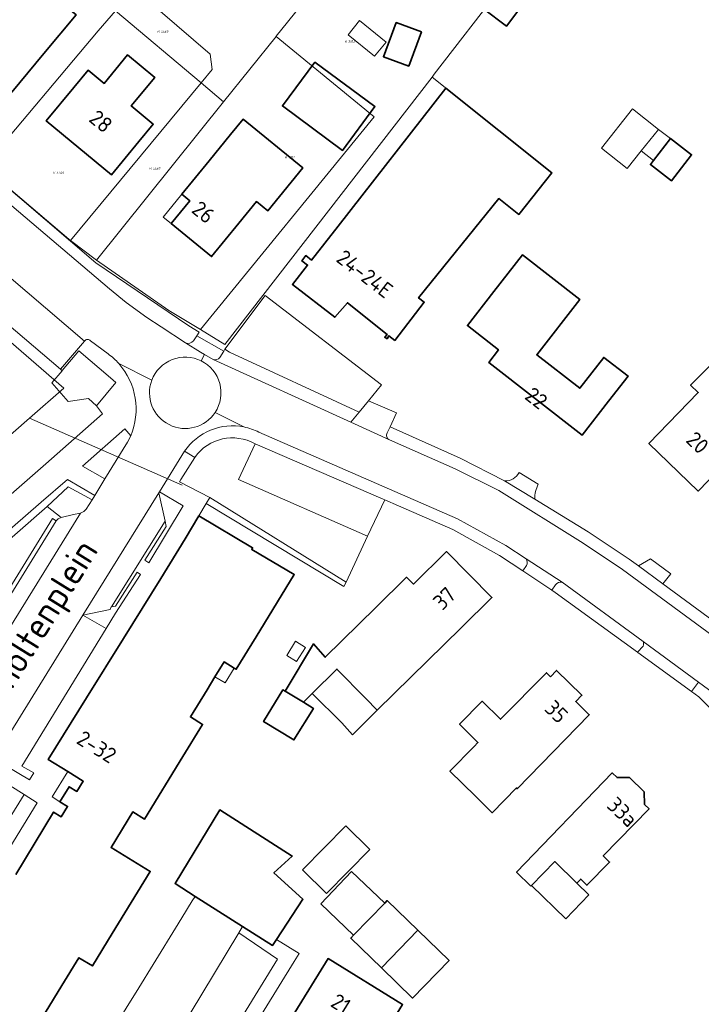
# Model space of a CAD drawing. Header units: metres. Extents: x 104777 to 177370, y 409697 to 438337.
# Tile 99 of 133: x 130082 to 130161, y 423240 to 423354. Entities that reach past the tile are written whole.
import ezdxf
from ezdxf.enums import TextEntityAlignment as Align
from ezdxf.lldxf.tags import DXFTag

# ---------------------------------------------------------------- set-up
doc = ezdxf.new("R2010")
doc.units = ezdxf.units.M
for name, color, linetype, lineweight in [('B-WE-GR-BEPLANTING_CULTUUR_BODEMBEDEKKER-GV', 90, 'Continuous', 18), ('B-WE-GR-BEPLANTING_CULTUUR_HEESTERS-GV', 90, 'Continuous', 18), ('B-WE-GR-GROENVOORZIENING-GV', 80, 'Continuous', 18), ('B-WE-GR-HAAG-GV', 90, 'Continuous', 13), ('B-WE-IE-TERREINAFSCHEIDING_KUNSTMATIG_MUUR-G', 90, 'IE-TERREINAFSCHEIDING_KUNSTMATIG-SO', 18), ('B-WE-KG-GRENS_PERCEEL-G', 150, 'KG-PERCEEL-SO', 18), ('B-WE-KG-GRENS_PERCEEL-S', 150, 'Continuous', 25), ('B-WE-OG-BEBOUWING-G', 7, 'Continuous', 35), ('B-WE-OG-BEBOUWING-GV', 7, 'Continuous', 35), ('B-WE-OG-BEBOUWING_BASSIN-GV', 7, 'Continuous', 18), ('B-WE-OG-BEBOUWING_HUISNUMMER-T18', 10, 'Continuous', 18), ('B-WE-OG-BEBOUWING_LUIFEL-GV', 7, 'Continuous', 18), ('B-WE-OG-BEBOUWING_SCHUUR-GV', 7, 'Continuous', 18), ('B-WE-OG-BEBOUWING_STRAATNAAM-T18', 10, 'Continuous', 18), ('B-WE-OG-TERREIN_BEGROEID-GV', 7, 'Continuous', 18), ('B-WE-OG-TERREIN_ERF-GV', 7, 'Continuous', 18), ('B-WE-OG-TERREIN_ONBEGROEID_ZAND-GV', 7, 'Continuous', 18), ('B-WE-VH-ONVERHARD-GV', 252, 'Continuous', 18), ('B-WE-VH-OPENVERHARDING_BETONSTRAATSTEEN-GV', 90, 'Continuous', 18), ('B-WE-VH-OPENVERHARDING_SIERBESTRATING-GV', 90, 'Continuous', 18), ('B-WE-VH-OPENVERHARDING_STRAATBAKSTEEN-GV', 90, 'Continuous', 18), ('B-WE-VH-OPENVERHARDING_TEGEL-GV', 90, 'Continuous', 18)]:
    doc.layers.add(name, color=color, linetype=linetype, lineweight=lineweight)
doc.styles.add('NLCS-ISO', font='NLCS-ISO.ttf')
doc.styles.add('NLCS-ISO-M20-T18', font='NLCS-ISO.ttf', dxfattribs={"height": 0.036})
doc.styles.get("Standard").update_dxf_attribs({"font": 'Romans.shx'})
doc.linetypes.add('IE-TERREINAFSCHEIDING_KUNSTMATIG-SO', pattern='A,4,[82,NLCS.SHX,S=0.75,R=90,X=0,Y=0],4,-2', length=10)
tags = doc.linetypes.add('KG-PERCEEL-SO', pattern='A,5.5,-2,["P",Standard,S=1.8,R=0,X=-0.5,Y=-0.9],-2,5.5,-2,[5,NLCS.SHX,S=0.75,R=0,X=0,Y=0],-2', length=19).pattern_tags.tags
tags[6] = DXFTag(74, 10)

# ---------------------------------------------------------------- blocks, each defined once
blk = doc.blocks.new('SKG-PERCEELNUMMER-SO')
at = {"style": 'NLCS-ISO', "oblique": 10, "flags": 1}
for tag, p in [('GEMEENTECODE', (0, 2.55)), ('PERCEELGROOTTE', (0, -2.45))]:
    blk.add_attdef(tag, text='', height=1.8, dxfattribs=at).set_placement(p, align=Align.MIDDLE_CENTER)
at = {"style": 'NLCS-ISO', "oblique": 10}
blk.add_attdef('SECTIE', text='', height=1.8, dxfattribs=at).set_placement((-0.5, 0), align=Align.MIDDLE_RIGHT)
blk.add_attdef('PERCEELNUMMER', text='', height=1.8, dxfattribs=at).set_placement((0.5, 0), align=Align.MIDDLE_LEFT)

msp = doc.modelspace()

# ---------------------------------------------------------------- linework, layer by layer
at = {"layer": 'B-WE-GR-BEPLANTING_CULTUUR_BODEMBEDEKKER-GV', "ltscale": 20, "flags": 128}
for points in [[(130087.04, 423313.687), (130085.851, 423312.277), (130087.719, 423310.093), (130090.095, 423310.457), (130091.02, 423309.589), (130093.276, 423312.32), (130092.641, 423312.873), (130088.994, 423316.007), (130087.047, 423313.696)], [(130094.988, 423306.118), (130094.33, 423306.92), (130089.408, 423302.61), (130092.007, 423301.121), (130094.629, 423305.381)]]:
    msp.add_lwpolyline(points, close=True, dxfattribs=at)
at = {"layer": 'B-WE-GR-BEPLANTING_CULTUUR_HEESTERS-GV', "ltscale": 20, "flags": 128}
for points in [[(130086.937, 423296.662), (130088.36, 423296.98), (130089.173, 423297.161), (130089.549, 423297.336), (130089.833, 423297.621), (130090.503, 423298.688), (130087.755, 423300.226), (130085.288, 423297.929)], [(130092.136, 423283.769), (130089.432, 423285.3), (130079.098, 423268.646), (130083.241, 423266.187), (130083.77, 423267.031), (130082.371, 423267.798)], [(130075.026, 423252.217), (130076.606, 423251.271), (130084.143, 423263.541), (130082.629, 423264.484)]]:
    msp.add_lwpolyline(points, close=True, dxfattribs=at)
at = {"layer": 'B-WE-GR-GROENVOORZIENING-GV', "ltscale": 20, "flags": 128}
for points in [[(130090.503, 423298.688), (130090.817, 423299.188), (130087.65, 423301.07), (130084.613, 423298.421), (130081.288, 423295.519), (130046.963, 423265.561), (130041.874, 423261.119), (130042.415, 423260.37), (130085.288, 423297.929), (130087.755, 423300.226)], [(130098.257, 423299.522), (130098.97, 423296.207), (130099.098, 423295.614), (130096.639, 423291.682), (130097.087, 423291.391), (130101.081, 423297.988), (130098.323, 423299.63)], [(130103.745, 423298.277), (130119.706, 423288.64), (130119.981, 423289.149), (130104.167, 423298.958)], [(130089.432, 423285.3), (130092.136, 423283.769), (130093.213, 423285.531), (130096.122, 423290.043), (130095.726, 423290.308), (130093.24, 423286.376), (130092.761, 423286.275), (130092.739, 423286.271), (130092.606, 423285.98)]]:
    msp.add_lwpolyline(points, close=True, dxfattribs=at)
at = {"layer": 'B-WE-GR-HAAG-GV', "ltscale": 20, "flags": 128}
for points in [[(130090.817, 423299.188), (130087.65, 423301.07), (130084.613, 423298.421), (130081.288, 423295.519), (130046.963, 423265.561), (130041.874, 423261.119), (130042.415, 423260.37), (130085.288, 423297.929), (130087.755, 423300.226), (130090.503, 423298.688)], [(130098.97, 423296.207), (130099.098, 423295.614), (130096.639, 423291.682), (130097.087, 423291.391), (130101.081, 423297.988), (130098.323, 423299.63), (130098.257, 423299.522)], [(130103.745, 423298.277), (130119.706, 423288.64), (130119.981, 423289.149), (130104.167, 423298.958)], [(130089.432, 423285.3), (130092.136, 423283.769), (130093.213, 423285.531), (130096.122, 423290.043), (130095.726, 423290.308), (130093.24, 423286.376), (130092.761, 423286.275), (130092.739, 423286.271), (130092.606, 423285.98)]]:
    msp.add_lwpolyline(points, close=True, dxfattribs=at)
at = {"layer": 'B-WE-IE-TERREINAFSCHEIDING_KUNSTMATIG_MUUR-G', "ltscale": 20, "flags": 128}
for points in [[(130100.924, 423250.172), (130102.139, 423252.142)], [(130095.614, 423241.565), (130100.192, 423248.987)], [(130107.543, 423248.445), (130112.033, 423245.373), (130104.129, 423232.559)], [(130092.335, 423236.249), (130094.958, 423240.502)]]:
    msp.add_lwpolyline(points, dxfattribs=at)
at = {"layer": 'B-WE-KG-GRENS_PERCEEL-G', "ltscale": 20, "flags": 128}
for points in [[(130097.323, 423360.281), (130100.348, 423357.676), (130098.392, 423355.393), (130104.204, 423350.43)], [(130111.883, 423352.51), (130116.774, 423358.606)], [(130130.208, 423348.105), (130138.057, 423358.266)], [(130077.901, 423337.334), (130091.235, 423353.139), (130093.217, 423355.464)], [(130103.146, 423347.084), (130093.217, 423355.464)], [(130105.76, 423344.877), (130111.861, 423352.483)], [(130111.861, 423352.483), (130111.883, 423352.51)], [(130111.861, 423352.483), (130123.249, 423343.157)], [(130104.204, 423350.43), (130104.443, 423348.649)], [(130103.146, 423347.084), (130104.443, 423348.649)], [(130105.924, 423316.726), (130129.941, 423347.76)], [(130129.941, 423347.76), (130130.208, 423348.105)], [(130143.845, 423336.636), (130129.941, 423347.76)], [(130087.999, 423328.804), (130103.146, 423347.084)], [(130105.76, 423344.877), (130103.146, 423347.084)], [(130091.024, 423326.509), (130105.76, 423344.877)], [(130103.074, 423318.455), (130123.249, 423343.157)], [(130087.999, 423328.804), (130087.8, 423328.955), (130077.901, 423337.334)], [(130083.252, 423308.162), (130087.244, 423311.639), (130075.822, 423321.524), (130073.28, 423319.27), (130064.738, 423328.984)], [(130091.024, 423326.509), (130087.999, 423328.804)], [(130103.074, 423318.455), (130099.412, 423320.678), (130091.024, 423326.509)], [(130105.924, 423316.726), (130103.074, 423318.455)], [(130077.654, 423296.993), (130080.292, 423299.316), (130077.238, 423302.924), (130083.252, 423308.162)], [(130083.252, 423308.162), (130100.961, 423300.394)]]:
    msp.add_lwpolyline(points, dxfattribs=at)
at = {"layer": 'B-WE-OG-BEBOUWING-G', "ltscale": 20, "flags": 128}
for points in [[(130090.96, 423373.151), (130083.416, 423364.091), (130082.922, 423363.499), (130086.418, 423360.583), (130084.585, 423358.395), (130083.053, 423359.677), (130080.221, 423356.277), (130077.127, 423358.896), (130072.504, 423353.392), (130075.482, 423350.874), (130075.419, 423350.797), (130081.191, 423346.012), (130084.922, 423350.49), (130088.653, 423354.968), (130085.867, 423357.312), (130087.694, 423359.501), (130088.284, 423359.009), (130096.609, 423368.985), (130091.209, 423373.449)], [(130095.95, 423340.28), (130097.615, 423342.289), (130095.05, 423344.41), (130097.79, 423347.723), (130094.635, 423350.332), (130091.895, 423347.019), (130090.045, 423348.549), (130088.38, 423346.54), (130085.19, 423342.69), (130092.76, 423336.43)], [(130116.365, 423349.5), (130112.594, 423344.414), (130116.072, 423341.835), (130119.55, 423339.256), (130123.321, 423344.342)], [(130125.62, 423317.192), (130129.049, 423321.628), (130128.377, 423322.148), (130137.71, 423333.66), (130140, 423331.83), (130143.12, 423335.73), (130143.845, 423336.636), (130131.556, 423346.468), (130119.05, 423330.47), (130115.97, 423326.53), (130115.32, 423327.04), (130114.86, 423326.44), (130115.5, 423325.94), (130113.749, 423323.704), (130118.677, 423319.896), (130120.124, 423321.563), (130124.722, 423317.882), (130124.466, 423317.565), (130124.725, 423317.402), (130124.939, 423317.741)], [(130106.575, 423341.086), (130104.08, 423338.03), (130100.92, 423334.16), (130101.85, 423333.4), (130099.69, 423330.75), (130104.38, 423326.93), (130107.54, 423330.8), (130109.591, 423333.311), (130110.89, 423332.25), (130114.943, 423337.214), (130108.025, 423342.862)]]:
    msp.add_lwpolyline(points, close=True, dxfattribs=at)
at = {"layer": 'B-WE-OG-BEBOUWING-GV', "ltscale": 20, "flags": 128}
for points in [[(130090.96, 423373.151), (130083.416, 423364.091), (130082.922, 423363.499), (130086.418, 423360.583), (130084.585, 423358.395), (130083.053, 423359.677), (130080.221, 423356.277), (130077.127, 423358.896), (130072.504, 423353.392), (130075.482, 423350.874), (130075.419, 423350.797), (130081.191, 423346.012), (130084.922, 423350.49), (130088.653, 423354.968), (130085.867, 423357.312), (130087.694, 423359.501), (130088.284, 423359.009), (130096.609, 423368.985), (130091.209, 423373.449)], [(130140.938, 423356.851), (130139.954, 423357.499), (130140.953, 423358.843), (130139.222, 423360.133), (130135.895, 423355.669), (130138.571, 423353.675)], [(130128.728, 423353.021), (130125.785, 423354.093), (130124.311, 423350.117), (130127.248, 423349.029)], [(130095.95, 423340.28), (130097.615, 423342.289), (130095.05, 423344.41), (130097.79, 423347.723), (130094.635, 423350.332), (130091.895, 423347.019), (130090.045, 423348.549), (130088.38, 423346.54), (130085.19, 423342.69), (130092.76, 423336.43)], [(130116.365, 423349.5), (130112.594, 423344.414), (130116.072, 423341.835), (130119.55, 423339.256), (130123.321, 423344.342)], [(130125.62, 423317.192), (130129.049, 423321.628), (130128.377, 423322.148), (130137.71, 423333.66), (130140, 423331.83), (130143.12, 423335.73), (130143.845, 423336.636), (130131.556, 423346.468), (130119.05, 423330.47), (130115.97, 423326.53), (130115.32, 423327.04), (130114.86, 423326.44), (130115.5, 423325.94), (130113.749, 423323.704), (130118.677, 423319.896), (130120.124, 423321.563), (130124.722, 423317.882), (130124.466, 423317.565), (130124.725, 423317.402), (130124.939, 423317.741)], [(130106.575, 423341.086), (130104.08, 423338.03), (130100.92, 423334.16), (130101.85, 423333.4), (130099.69, 423330.75), (130104.38, 423326.93), (130107.54, 423330.8), (130109.591, 423333.311), (130110.89, 423332.25), (130114.943, 423337.214), (130108.025, 423342.862)], [(130157.601, 423340.626), (130155.638, 423338.076), (130155.282, 423337.613), (130157.732, 423335.727), (130160.051, 423338.741)], [(130150.42, 423310.15), (130152.677, 423313.046), (130149.865, 423315.233), (130147.08, 423311.653), (130142.09, 423315.535), (130147.077, 423321.945), (130140.424, 423327.121), (130137.12, 423322.87), (130134.05, 423318.92), (130137.65, 423316.12), (130136.54, 423314.62), (130147.35, 423306.21)], [(130164.28, 423303.32), (130166.671, 423305.801), (130162.887, 423309.447), (130165.782, 423312.451), (130162.998, 423315.135), (130161.22, 423313.34), (130159.94, 423312.01), (130160.83, 423311.16), (130155.1, 423305.22), (130160.81, 423299.72)], [(130123.578, 423274.302), (130133.31, 423283.86), (130136.88, 423287.36), (130131.63, 423292.7), (130127.78, 423288.92), (130126.99, 423289.72), (130123.43, 423286.21), (130117.552, 423280.437), (130116.189, 423281.968), (130112.891, 423276.502), (130115.016, 423275.217), (130116.029, 423276.229), (130118.908, 423279.057), (130122.255, 423275.649)], [(130143.68, 423278.171), (130143.205, 423278.636), (130137.892, 423273.226), (130135.759, 423275.321), (130133.131, 423272.646), (130135.272, 423270.544), (130134.816, 423270.08), (130132.013, 423267.226), (130134.974, 423264.318), (130136.936, 423262.391), (130139.754, 423265.261), (130139.822, 423265.176), (130144.002, 423269.466), (130148.182, 423273.757), (130146.614, 423275.294), (130147.323, 423276.017), (130144.389, 423278.894)], [(130112.891, 423276.502), (130112.637, 423276.646), (130110.404, 423272.983), (130113.925, 423270.831), (130116.189, 423274.478), (130115.016, 423275.217)], [(130141.41, 423253.871), (130141.483, 423253.946), (130144.177, 423256.708), (130146.733, 423254.215), (130147.187, 423254.68), (130147.91, 423253.975), (130150.528, 423256.659), (130149.805, 423257.365), (130155.126, 423262.819), (130154.589, 423263.346), (130154.533, 423264.815), (130152.844, 423266.463), (130151.402, 423266.466), (130150.845, 423267.011), (130139.746, 423255.493)], [(130111.885, 423247.673), (130114.961, 423252.35), (130111.595, 423255.423), (130113.722, 423257.344), (130105.317, 423262.72), (130100.134, 423254.152), (130102.473, 423252.666), (130107.961, 423249.18), (130111.428, 423246.978)], [(130124.472, 423251.906), (130120.852, 423248.174), (130120.517, 423247.828), (130124.063, 423244.388), (130128.286, 423248.737), (130124.737, 423252.179)], [(130124.063, 423244.388), (130127.693, 423240.867), (130131.913, 423245.219), (130128.286, 423248.737)], [(130122.664, 423233.863), (130126.531, 423240.125), (130117.903, 423245.452), (130114.037, 423239.19)]]:
    msp.add_lwpolyline(points, close=True, dxfattribs=at)
msp.add_lwpolyline([(130085.082, 423239.159), (130087.021, 423242.328), (130088.994, 423245.553), (130090.546, 423244.603), (130092.839, 423248.352), (130097.254, 423255.569), (130092.707, 423258.351), (130095.238, 423262.488), (130096.603, 423261.653), (130101.037, 423268.901), (130103.324, 423272.64), (130101.911, 423273.505), (130103.844, 423276.663), (130104.767, 423278.173), (130105.821, 423279.896), (130106.995, 423279.178), (130107.234, 423279.032), (130109.543, 423282.808), (130113.959, 423290.026), (130109.026, 423292.943), (130109.138, 423293.132), (130102.897, 423296.823), (130101.321, 423294.158), (130098.477, 423289.577), (130094.143, 423282.597), (130089.877, 423275.727), (130085.429, 423268.564), (130087.692, 423267.159), (130089.481, 423266.047), (130088.738, 423264.85), (130087.854, 423265.398), (130086.778, 423263.665), (130087.662, 423263.116), (130086.923, 423261.927), (130086.056, 423262.465), (130081.649, 423255.196)], dxfattribs=at)
at = {"layer": 'B-WE-OG-BEBOUWING_BASSIN-GV', "ltscale": 20, "flags": 128}
msp.add_lwpolyline([(130114.922, 423255.738), (130117.707, 423253.01), (130122.711, 423258.118), (130119.926, 423260.847)], close=True, dxfattribs=at)
at = {"layer": 'B-WE-OG-BEBOUWING_LUIFEL-GV', "ltscale": 20, "flags": 128}
for points in [[(130124.609, 423351.827), (130121.52, 423354.311), (130120.199, 423352.668), (130123.288, 423350.184)], [(130154.218, 423339.184), (130156.203, 423341.685), (130153.202, 423344.067), (130149.593, 423339.52), (130152.594, 423337.138)], [(130156.203, 423341.685), (130154.218, 423339.184), (130155.638, 423338.076), (130157.601, 423340.626)], [(130099.69, 423330.75), (130101.85, 423333.4), (130100.92, 423334.16), (130098.757, 423331.512)], [(130119.471, 423272.831), (130120.729, 423271.432), (130123.578, 423274.302), (130122.255, 423275.649), (130118.908, 423279.057), (130116.029, 423276.229)], [(130086.778, 423263.665), (130087.854, 423265.398), (130088.738, 423264.85), (130089.481, 423266.047), (130087.692, 423267.159), (130085.874, 423264.219)], [(130141.483, 423253.946), (130145.449, 423250.079), (130148.142, 423252.841), (130146.733, 423254.215), (130144.177, 423256.708)], [(130124.472, 423251.906), (130120.605, 423255.568), (130117.03, 423251.793), (130120.852, 423248.174)]]:
    msp.add_lwpolyline(points, close=True, dxfattribs=at)
at = {"layer": 'B-WE-OG-BEBOUWING_SCHUUR-GV', "ltscale": 20, "flags": 128}
for points in [[(130113.082, 423280.632), (130114.23, 423279.923), (130115.249, 423281.573), (130114.101, 423282.282)], [(130106.995, 423279.178), (130105.821, 423279.896), (130104.767, 423278.173), (130105.947, 423277.442)]]:
    msp.add_lwpolyline(points, close=True, dxfattribs=at)
at = {"layer": 'B-WE-OG-TERREIN_BEGROEID-GV', "ltscale": 20}
msp.add_lwpolyline([(130109.428, 423305.196, 0.3839959), (130102.42, 423303.63)], format="xyb", dxfattribs=at)
at = {"layer": 'B-WE-OG-TERREIN_BEGROEID-GV', "ltscale": 20, "flags": 128}
for points in [[(130122.452, 423294.483), (130107.502, 423301.069), (130109.428, 423305.196)], [(130102.42, 423303.63), (130100.813, 423301.039), (130100.646, 423300.77), (130104.167, 423298.958), (130119.981, 423289.149), (130122.452, 423294.483)], [(130085.288, 423297.929), (130042.415, 423260.37), (130041.874, 423261.119), (130040.58, 423259.99), (130039.339, 423258.907), (130039.452, 423258.552)], [(130061.3, 423251.52), (130066.689, 423260.313), (130066.866, 423260.7), (130066.842, 423261.079), (130066.284, 423263.187), (130066.262, 423263.608), (130066.445, 423263.915), (130065.893, 423264.23), (130074.938, 423278.77), (130076.929, 423281.952), (130085.908, 423296.528), (130086.351, 423296.267), (130086.577, 423296.502), (130086.937, 423296.662), (130085.288, 423297.929)]]:
    msp.add_lwpolyline(points, dxfattribs=at)
msp.add_lwpolyline([(130077.759, 423266.488), (130078.424, 423263.231), (130078.228, 423262.913), (130078.676, 423262.57), (130072.938, 423253.466), (130075.026, 423252.217), (130082.629, 423264.484), (130078.218, 423267.229)], close=True, dxfattribs=at)
at = {"layer": 'B-WE-OG-TERREIN_ERF-GV', "ltscale": 20, "flags": 128}
for points in [[(130083.416, 423364.091), (130090.96, 423373.151), (130091.209, 423373.449), (130096.609, 423368.985), (130088.284, 423359.009), (130087.694, 423359.501), (130085.867, 423357.312), (130088.653, 423354.968), (130084.922, 423350.49), (130081.191, 423346.012), (130075.419, 423350.797), (130075.482, 423350.874), (130072.504, 423353.392), (130077.127, 423358.896), (130080.221, 423356.277), (130083.053, 423359.677), (130084.585, 423358.395), (130086.418, 423360.583), (130082.922, 423363.499)], [(130140.953, 423358.843), (130139.954, 423357.499), (130140.938, 423356.851), (130138.571, 423353.675), (130135.895, 423355.669), (130139.222, 423360.133)], [(130128.728, 423353.021), (130127.248, 423349.029), (130124.311, 423350.117), (130125.785, 423354.093)], [(130097.79, 423347.723), (130095.05, 423344.41), (130097.615, 423342.289), (130095.95, 423340.28), (130092.76, 423336.43), (130085.19, 423342.69), (130088.38, 423346.54), (130090.045, 423348.549), (130091.895, 423347.019), (130094.635, 423350.332)], [(130116.365, 423349.5), (130123.321, 423344.342), (130119.55, 423339.256), (130116.072, 423341.835), (130112.594, 423344.414)], [(130125.62, 423317.192), (130124.939, 423317.741), (130124.725, 423317.402), (130124.466, 423317.565), (130124.722, 423317.882), (130120.124, 423321.563), (130118.677, 423319.896), (130113.749, 423323.704), (130115.5, 423325.94), (130114.86, 423326.44), (130115.32, 423327.04), (130115.97, 423326.53), (130119.05, 423330.47), (130131.556, 423346.468), (130143.845, 423336.636), (130143.12, 423335.73), (130140, 423331.83), (130137.71, 423333.66), (130128.377, 423322.148), (130129.049, 423321.628)], [(130100.92, 423334.16), (130104.08, 423338.03), (130106.575, 423341.086), (130108.025, 423342.862), (130114.943, 423337.214), (130110.89, 423332.25), (130109.591, 423333.311), (130107.54, 423330.8), (130104.38, 423326.93), (130099.69, 423330.75), (130101.85, 423333.4)], [(130155.638, 423338.076), (130157.601, 423340.626), (130160.051, 423338.741), (130157.732, 423335.727), (130155.282, 423337.613)], [(130147.08, 423311.653), (130149.865, 423315.233), (130152.677, 423313.046), (130150.42, 423310.15), (130147.35, 423306.21), (130136.54, 423314.62), (130137.65, 423316.12), (130134.05, 423318.92), (130137.12, 423322.87), (130140.424, 423327.121), (130147.077, 423321.945), (130142.09, 423315.535)], [(130164.28, 423303.32), (130160.81, 423299.72), (130155.1, 423305.22), (130160.83, 423311.16), (130159.94, 423312.01), (130161.22, 423313.34), (130162.998, 423315.135), (130165.782, 423312.451), (130162.887, 423309.447), (130166.671, 423305.801)], [(130117.552, 423280.437), (130123.43, 423286.21), (130126.99, 423289.72), (130127.78, 423288.92), (130131.63, 423292.7), (130136.88, 423287.36), (130133.31, 423283.86), (130123.578, 423274.302), (130122.255, 423275.649), (130118.908, 423279.057), (130116.029, 423276.229), (130115.016, 423275.217), (130116.189, 423274.478), (130113.925, 423270.831), (130110.404, 423272.983), (130112.637, 423276.646), (130112.891, 423276.502), (130116.189, 423281.968)], [(130134.816, 423270.08), (130135.272, 423270.544), (130133.131, 423272.646), (130135.759, 423275.321), (130137.892, 423273.226), (130143.205, 423278.636), (130143.68, 423278.171), (130144.389, 423278.894), (130147.323, 423276.017), (130146.614, 423275.294), (130148.182, 423273.757), (130144.002, 423269.466), (130139.822, 423265.176), (130139.754, 423265.261), (130136.936, 423262.391), (130134.974, 423264.318), (130132.013, 423267.226)], [(130141.483, 423253.946), (130141.41, 423253.871), (130139.746, 423255.493), (130150.845, 423267.011), (130151.402, 423266.466), (130152.844, 423266.463), (130154.533, 423264.815), (130154.589, 423263.346), (130155.126, 423262.819), (130149.805, 423257.365), (130150.528, 423256.659), (130147.91, 423253.975), (130147.187, 423254.68), (130146.733, 423254.215), (130144.177, 423256.708)], [(130114.922, 423255.738), (130119.926, 423260.847), (130122.711, 423258.118), (130117.707, 423253.01)], [(130128.286, 423248.737), (130131.913, 423245.219), (130127.693, 423240.867), (130124.063, 423244.388), (130120.517, 423247.828), (130120.852, 423248.174), (130124.472, 423251.906), (130124.737, 423252.179)]]:
    msp.add_lwpolyline(points, close=True, dxfattribs=at)
for points in [[(130064.178, 423349.07), (130090.931, 423326.222), (130101.746, 423318.899), (130102.916, 423318.149), (130102.653, 423317.738), (130105.775, 423315.957), (130105.912, 423316.183), (130110.598, 423322.395), (130124.084, 423312.027), (130122.575, 423310.19), (130125.833, 423308.781), (130125.093, 423307.177), (130133.2, 423303.55), (130138.36, 423300.91)], [(130140.049, 423301.876), (130142.261, 423300.526)], [(130165.291, 423271.466), (130160.901, 423275.821), (130160.053, 423276.439), (130153.81, 423280.988), (130153.761, 423281.024), (130144.24, 423287.96), (130143.844, 423288.222), (130140.488, 423290.44), (130137.78, 423292.23), (130132.35, 423295.27), (130126.053, 423297.997), (130124.464, 423298.685), (130122.452, 423294.483), (130119.981, 423289.149), (130119.706, 423288.64), (130103.745, 423298.277), (130102.897, 423296.823), (130109.138, 423293.132), (130109.026, 423292.943), (130113.959, 423290.026), (130109.543, 423282.808), (130107.234, 423279.032), (130106.995, 423279.178), (130105.821, 423279.896), (130104.767, 423278.173), (130103.844, 423276.663), (130101.911, 423273.505), (130103.324, 423272.64), (130101.037, 423268.901), (130096.603, 423261.653), (130095.238, 423262.488), (130092.707, 423258.351), (130097.254, 423255.569), (130092.839, 423248.352), (130090.546, 423244.603), (130088.994, 423245.553), (130087.021, 423242.328), (130085.082, 423239.159)], [(130141.859, 423298.774), (130148.04, 423295), (130152.82, 423291.81), (130153.877, 423291.033), (130155.297, 423291.835), (130157.644, 423290.109), (130156.694, 423288.962), (130180.96, 423271.12), (130181.044, 423271.057)], [(130092.335, 423236.249), (130094.958, 423240.502), (130095.614, 423241.565), (130100.192, 423248.987), (130100.924, 423250.172), (130102.139, 423252.142), (130102.473, 423252.666), (130100.134, 423254.152), (130105.317, 423262.72), (130113.722, 423257.344), (130111.595, 423255.423), (130114.961, 423252.35), (130111.885, 423247.673), (130114.515, 423246.055), (130113.949, 423245.137), (130108.722, 423236.661)], [(130114.037, 423239.19), (130117.903, 423245.452), (130126.531, 423240.125)]]:
    msp.add_lwpolyline(points, dxfattribs=at)
at = {"layer": 'B-WE-OG-TERREIN_ERF-GV', "ltscale": 20}
for points in [[(130138.36, 423300.91, 0.2925991), (130140.049, 423301.876)], [(130142.261, 423300.526, 0.1233422), (130141.859, 423298.774)]]:
    msp.add_lwpolyline(points, format="xyb", dxfattribs=at)
at = {"layer": 'B-WE-OG-TERREIN_ONBEGROEID_ZAND-GV', "ltscale": 20, "flags": 128}
msp.add_lwpolyline([(130079.248, 423297.745), (130085.154, 423302.886), (130091.737, 423308.682), (130091.02, 423309.589), (130090.095, 423310.457), (130087.719, 423310.093), (130085.851, 423312.277), (130087.04, 423313.687), (130086.859, 423313.848), (130073.507, 423325.195)], dxfattribs=at)
at = {"layer": 'B-WE-VH-ONVERHARD-GV', "ltscale": 20, "flags": 128}
msp.add_lwpolyline([(130155.297, 423291.835), (130153.877, 423291.033), (130156.694, 423288.962), (130157.644, 423290.109)], close=True, dxfattribs=at)
at = {"layer": 'B-WE-VH-OPENVERHARDING_BETONSTRAATSTEEN-GV', "ltscale": 20, "flags": 128}
for points in [[(130103.178, 423314.827), (130103.553, 423315.565), (130103.072, 423315.849), (130101.357, 423316.906), (130098.516, 423318.776), (130096.866, 423319.841), (130094.471, 423321.616), (130092.549, 423323.17), (130059.284, 423351.442)], [(130076.275, 423328.475), (130089.643, 423317.123)], [(130090.336, 423317.168), (130092.377, 423315.632)], [(130101.357, 423316.906), (130103.072, 423315.849), (130103.553, 423315.565)], [(130105.324, 423315.213), (130105.775, 423315.957), (130102.653, 423317.738), (130102.283, 423317.16)], [(130104.565, 423314.968), (130120.528, 423307.699), (130121.48, 423308.857), (130106.445, 423315.845), (130105.912, 423316.183), (130105.775, 423315.957), (130105.324, 423315.213)], [(130097.43, 423312.573), (130093.612, 423314.506)], [(130093.612, 423314.506), (130097.43, 423312.573)], [(130103.553, 423315.565), (130104.565, 423314.968)], [(130124.726, 423306.475), (130125.093, 423307.177), (130125.833, 423308.781), (130122.575, 423310.19), (130121.48, 423308.857), (130120.528, 423307.699), (130125.024, 423305.652)], [(130108.13, 423307.157), (130104.794, 423308.846)], [(130094.988, 423306.118), (130094.629, 423305.381), (130092.007, 423301.121), (130090.817, 423299.188), (130090.503, 423298.688), (130089.833, 423297.621), (130089.549, 423297.336), (130089.173, 423297.161), (130066.842, 423261.079), (130066.866, 423260.7), (130066.689, 423260.313), (130061.3, 423251.52)], [(130098.257, 423299.522), (130098.323, 423299.63), (130101.24, 423304.33)], [(130138.36, 423300.91), (130141.859, 423298.774)], [(130142.261, 423300.526), (130140.049, 423301.876)], [(130061.98, 423241.06), (130062.531, 423241.947), (130077.759, 423266.488), (130078.218, 423267.229), (130079.098, 423268.646), (130089.432, 423285.3), (130098.257, 423299.522)], [(130145.03, 423289.13), (130140.863, 423291.861)], [(130140.9, 423291.069), (130140.488, 423290.44), (130143.844, 423288.222)], [(130143.844, 423288.222), (130144.261, 423288.847)], [(130154.418, 423281.733), (130153.761, 423281.024), (130153.81, 423280.988), (130160.053, 423276.439), (130160.857, 423277.536)], [(130160.857, 423277.536), (130154.435, 423282.24)], [(130173.86, 423268.01), (130160.857, 423277.536), (130160.053, 423276.439), (130160.901, 423275.821), (130165.291, 423271.466), (130165.842, 423272.221), (130172.61, 423267.29), (130173.02, 423267.89)]]:
    msp.add_lwpolyline(points, dxfattribs=at)
for points in [[(130076.275, 423328.475), (130073.507, 423325.195), (130086.859, 423313.848), (130089.643, 423317.123)], [(130105.912, 423316.183), (130106.445, 423315.845), (130121.48, 423308.857), (130122.575, 423310.19), (130124.084, 423312.027), (130110.598, 423322.395)], [(130124.275, 423298.767), (130109.428, 423305.196), (130107.502, 423301.069), (130122.452, 423294.483), (130124.464, 423298.685)], [(130098.97, 423296.207), (130098.257, 423299.522), (130089.432, 423285.3), (130092.606, 423285.98), (130092.739, 423286.271), (130092.761, 423286.275)], [(130086.351, 423296.267), (130077.339, 423281.668), (130075.389, 423278.49), (130066.445, 423263.915), (130066.262, 423263.608), (130066.284, 423263.187), (130066.842, 423261.079), (130089.173, 423297.161), (130088.36, 423296.98), (130086.937, 423296.662), (130086.577, 423296.502)], [(130087.067, 423227.709), (130086.45, 423226.708), (130084.95, 423224.276), (130090.623, 423220.601), (130090.711, 423220.538), (130107.543, 423248.445), (130107.961, 423249.18), (130102.473, 423252.666), (130102.139, 423252.142), (130100.924, 423250.172), (130100.192, 423248.987), (130095.614, 423241.565), (130094.958, 423240.502), (130092.335, 423236.249), (130091.557, 423234.987)], [(130107.543, 423248.445), (130090.711, 423220.538), (130090.808, 423220.469), (130095.056, 423217.851), (130103.282, 423231.186), (130104.129, 423232.559), (130112.033, 423245.373)]]:
    msp.add_lwpolyline(points, close=True, dxfattribs=at)
at = {"layer": 'B-WE-VH-OPENVERHARDING_BETONSTRAATSTEEN-GV', "ltscale": 20}
for points in [[(130089.643, 423317.123, -0.4599817), (130090.336, 423317.168)], [(130102.283, 423317.16, -0.3259033), (130101.357, 423316.906)], [(130092.377, 423315.632, -0.052812), (130093.612, 423314.506)], [(130093.612, 423314.506, -0.2896496), (130094.988, 423306.118)], [(130097.43, 423312.573, -0.4456167), (130103.178, 423314.827)], [(130104.565, 423314.968, 0.3196048), (130105.324, 423315.213)], [(130105.324, 423315.213, -0.3196048), (130104.565, 423314.968)], [(130104.794, 423308.846, -0.8925518), (130097.43, 423312.573)], [(130101.24, 423304.33, -0.303588), (130108.13, 423307.157)], [(130125.024, 423305.652, -0.4197185), (130124.726, 423306.475)], [(130140.049, 423301.876, -0.2925991), (130138.36, 423300.91)], [(130141.859, 423298.774, -0.1233422), (130142.261, 423300.526)], [(130140.863, 423291.861, -0.271462), (130140.9, 423291.069)], [(130144.261, 423288.847, -0.2663937), (130145.03, 423289.13)], [(130154.435, 423282.24, -0.2267685), (130154.418, 423281.733)]]:
    msp.add_lwpolyline(points, format="xyb", dxfattribs=at)
at = {"layer": 'B-WE-VH-OPENVERHARDING_SIERBESTRATING-GV', "ltscale": 20}
for points in [[(130103.178, 423314.827, 0.4456167), (130097.43, 423312.573)], [(130104.794, 423308.846, 0.4478709), (130103.178, 423314.827)], [(130097.43, 423312.573, 0.8925518), (130104.794, 423308.846)]]:
    msp.add_lwpolyline(points, format="xyb", dxfattribs=at)
at = {"layer": 'B-WE-VH-OPENVERHARDING_STRAATBAKSTEEN-GV', "ltscale": 20, "flags": 128}
for points in [[(130104.565, 423314.968), (130103.553, 423315.565), (130103.178, 423314.827)], [(130177.76, 423271.7), (130152.03, 423290.6), (130147.47, 423293.68), (130137.71, 423299.77), (130132.63, 423302.29), (130125.024, 423305.652), (130120.528, 423307.699), (130104.565, 423314.968)], [(130104.794, 423308.846), (130108.13, 423307.157)], [(130109.86, 423306.55), (130132.9, 423296.51), (130138.5, 423293.41), (130140.863, 423291.861), (130145.03, 423289.13), (130154.435, 423282.24), (130160.857, 423277.536), (130173.86, 423268.01)]]:
    msp.add_lwpolyline(points, dxfattribs=at)
at = {"layer": 'B-WE-VH-OPENVERHARDING_STRAATBAKSTEEN-GV', "ltscale": 20}
for points in [[(130103.178, 423314.827, -0.4478709), (130104.794, 423308.846)], [(130108.13, 423307.157, -0.0688307), (130109.86, 423306.55)]]:
    msp.add_lwpolyline(points, format="xyb", dxfattribs=at)
at = {"layer": 'B-WE-VH-OPENVERHARDING_TEGEL-GV', "ltscale": 20, "flags": 128}
for points in [[(130102.283, 423317.16), (130102.653, 423317.738), (130102.916, 423318.149), (130101.746, 423318.899), (130090.931, 423326.222), (130064.178, 423349.07), (130064.367, 423349.251), (130049.432, 423362.011), (130047.561, 423359.795), (130045.395, 423361.747), (130044.159, 423360.573), (130044.102, 423360.396), (130044.138, 423360.202), (130044.235, 423359.99), (130044.379, 423359.815), (130044.893, 423359.491), (130046.458, 423358.489)], [(130059.284, 423351.442), (130092.549, 423323.17), (130094.471, 423321.616), (130096.866, 423319.841), (130098.516, 423318.776), (130101.357, 423316.906)], [(130089.643, 423317.123), (130086.859, 423313.848), (130087.04, 423313.687), (130087.047, 423313.696), (130088.994, 423316.007), (130092.641, 423312.873), (130093.276, 423312.32), (130091.02, 423309.589), (130091.737, 423308.682), (130085.154, 423302.886), (130079.248, 423297.745), (130048.559, 423270.956), (130044.768, 423267.647), (130040.816, 423264.197), (130038.335, 423262.058), (130039.339, 423258.907), (130040.58, 423259.99), (130041.874, 423261.119), (130046.963, 423265.561), (130081.288, 423295.519), (130084.613, 423298.421), (130087.65, 423301.07), (130090.817, 423299.188), (130092.007, 423301.121)], [(130092.377, 423315.632), (130090.336, 423317.168)], [(130092.007, 423301.121), (130089.408, 423302.61), (130094.33, 423306.92), (130094.988, 423306.118)], [(130140.863, 423291.861), (130138.5, 423293.41), (130132.9, 423296.51), (130109.86, 423306.55)], [(130181.044, 423271.057), (130180.96, 423271.12), (130156.694, 423288.962), (130153.877, 423291.033), (130152.82, 423291.81), (130148.04, 423295), (130141.859, 423298.774), (130138.36, 423300.91), (130133.2, 423303.55), (130125.093, 423307.177), (130124.726, 423306.475)], [(130125.024, 423305.652), (130132.63, 423302.29), (130137.71, 423299.77), (130147.47, 423293.68), (130152.03, 423290.6), (130177.76, 423271.7), (130178.365, 423271.249)], [(130081.649, 423255.196), (130086.056, 423262.465), (130086.923, 423261.927), (130087.662, 423263.116), (130086.778, 423263.665), (130087.854, 423265.398), (130088.738, 423264.85), (130089.481, 423266.047), (130087.692, 423267.159), (130085.429, 423268.564), (130089.877, 423275.727), (130094.143, 423282.597), (130098.477, 423289.577), (130101.321, 423294.158), (130102.897, 423296.823), (130103.745, 423298.277), (130104.167, 423298.958), (130100.646, 423300.77), (130100.813, 423301.039), (130102.42, 423303.63), (130101.24, 423304.33), (130098.323, 423299.63), (130101.081, 423297.988), (130097.087, 423291.391), (130096.639, 423291.682), (130099.098, 423295.614), (130098.97, 423296.207), (130092.761, 423286.275), (130093.24, 423286.376), (130095.726, 423290.308), (130096.122, 423290.043), (130093.213, 423285.531), (130092.136, 423283.769), (130082.371, 423267.798), (130083.77, 423267.031), (130083.241, 423266.187), (130079.098, 423268.646)], [(130101.24, 423304.33), (130102.42, 423303.63)], [(130109.428, 423305.196), (130124.275, 423298.767), (130124.464, 423298.685), (130126.053, 423297.997), (130132.35, 423295.27), (130137.78, 423292.23), (130140.488, 423290.44), (130140.9, 423291.069)], [(130144.261, 423288.847), (130143.844, 423288.222), (130144.24, 423287.96), (130153.761, 423281.024), (130154.418, 423281.733)], [(130154.435, 423282.24), (130145.03, 423289.13)], [(130078.218, 423267.229), (130082.629, 423264.484), (130084.143, 423263.541), (130076.606, 423251.271)]]:
    msp.add_lwpolyline(points, dxfattribs=at)
at = {"layer": 'B-WE-VH-OPENVERHARDING_TEGEL-GV', "ltscale": 20}
for points in [[(130090.336, 423317.168, 0.4599817), (130089.643, 423317.123)], [(130101.357, 423316.906, 0.3259033), (130102.283, 423317.16)], [(130093.612, 423314.506, 0.052812), (130092.377, 423315.632)], [(130094.988, 423306.118, 0.2896496), (130093.612, 423314.506)], [(130108.13, 423307.157, 0.303588), (130101.24, 423304.33)], [(130109.86, 423306.55, 0.0688307), (130108.13, 423307.157)], [(130102.42, 423303.63, -0.3839959), (130109.428, 423305.196)], [(130124.726, 423306.475, 0.4197185), (130125.024, 423305.652)], [(130140.9, 423291.069, 0.271462), (130140.863, 423291.861)], [(130145.03, 423289.13, 0.2663937), (130144.261, 423288.847)], [(130154.418, 423281.733, 0.2267685), (130154.435, 423282.24)]]:
    msp.add_lwpolyline(points, format="xyb", dxfattribs=at)
at = {"layer": 'B-WE-VH-OPENVERHARDING_TEGEL-GV', "ltscale": 20, "flags": 128}
for points in [[(130077.339, 423281.668), (130086.351, 423296.267), (130085.908, 423296.528), (130076.929, 423281.952), (130074.938, 423278.77), (130065.893, 423264.23), (130066.445, 423263.915), (130075.389, 423278.49)], [(130094.791, 423217.138), (130096.153, 423216.279), (130098.774, 423220.531), (130099.382, 423221.516), (130100.748, 423223.732), (130101.245, 423224.537), (130106.296, 423232.727), (130107.048, 423233.946), (130108.209, 423235.829), (130108.722, 423236.661), (130113.949, 423245.137), (130114.515, 423246.055), (130111.885, 423247.673), (130111.428, 423246.978), (130107.961, 423249.18), (130107.543, 423248.445), (130112.033, 423245.373), (130104.129, 423232.559), (130103.282, 423231.186), (130095.056, 423217.851), (130095.183, 423217.76)]]:
    msp.add_lwpolyline(points, close=True, dxfattribs=at)

# ---------------------------------------------------------------- block references
at = {"layer": 'B-WE-KG-GRENS_PERCEEL-S', "ltscale": 20, "xscale": 0.15, "yscale": 0.15, "zscale": 0.15}
for p, values in [((130098.407, 423353.05), {'PERCEELNUMMER': '4469', 'SECTIE': 'H'}), ((130120.135, 423351.888), {'PERCEELNUMMER': '3102', 'SECTIE': 'H'}), ((130113.178, 423338.452), {'PERCEELNUMMER': '3101', 'SECTIE': 'H'}), ((130086.295, 423336.657), {'PERCEELNUMMER': '4468', 'SECTIE': 'H'}), ((130097.474, 423337.144), {'PERCEELNUMMER': '4467', 'SECTIE': 'H'})]:
    msp.add_blockref('SKG-PERCEELNUMMER-SO', p, dxfattribs=at).add_auto_attribs(values)

# ---------------------------------------------------------------- texts
at = {"layer": 'B-WE-OG-BEBOUWING_HUISNUMMER-T18', "ltscale": 20, "style": 'NLCS-ISO-M20-T18'}
for s, rotation, p in [('28', 320.4, (130091.541, 423342.629)), ('26', 320.8, (130103.429, 423332.089)), ('24-24E', 322.3, (130122.145, 423324.926)), ('22', 322.1, (130142.042, 423310.504)), ('20', 316.1, (130160.746, 423305.335)), ('37', 44.5, (130131.369, 423287.26)), ('35', 315.5, (130144.374, 423274.118)), ('2-32', 328.2, (130091.051, 423270.035)), ('33a', 316.1, (130152.033, 423262.48)), ('21', 328.3, (130119.374, 423240.22))]:
    msp.add_text(s, height=1.8, rotation=rotation, dxfattribs=at).set_placement(p, align=Align.MIDDLE)
at = {"layer": 'B-WE-OG-BEBOUWING_STRAATNAAM-T18', "ltscale": 20, "style": 'NLCS-ISO-M20-T18'}
msp.add_text('Mr. J.N. Scholtenplein', height=3, rotation=58.2, dxfattribs=at).set_placement((130080.416, 423277.253), align=Align.MIDDLE)

doc.saveas('drawing.dxf')
